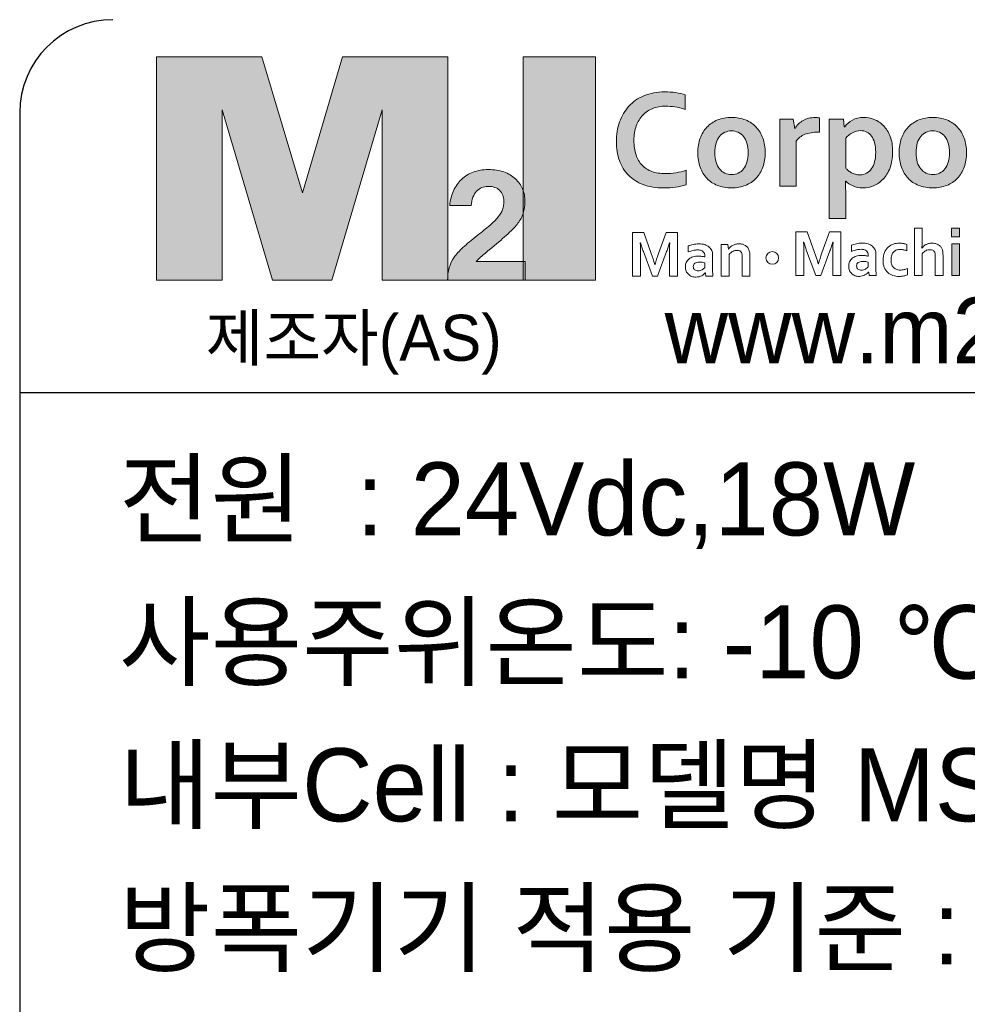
# Model space of a CAD drawing. Header units: millimetres. Extents: x 0 to 1189, y 0 to 841.
# Tile 24 of 50: x 786 to 801, y 448 to 464. Entities that reach past the tile are written whole.
import ezdxf

# ---------------------------------------------------------------- set-up
doc = ezdxf.new("R2010")
doc.units = ezdxf.units.MM
doc.header["$LTSCALE"] = 65.395
doc.layers.get('0').update_dxf_attribs({"linetype": 'CONTINUOUS'})
doc.layers.add('레이어 1', color=7, linetype='CONTINUOUS')
doc.styles.get("Standard").update_dxf_attribs({"font": 'gothic.ttf'})

msp = doc.modelspace()

# ---------------------------------------------------------------- hatches: boundary and pattern name
at = {"layer": '레이어 1'}
h = msp.add_hatch(color=256, dxfattribs=at)
h.dxf.hatch_style = 2
h.paths.add_polyline_path([(788.442, 462.969), (790.135, 462.969), (790.789, 460.781), (791.437, 462.969), (793.13, 462.969), (793.13, 459.372), (792.075, 459.372), (792.075, 462.115), (791.262, 459.372), (790.308, 459.372), (789.497, 462.115), (789.497, 459.372), (788.442, 459.372)])
h = msp.add_hatch(color=256, dxfattribs=at)
h.dxf.hatch_style = 2
h.paths.add_polyline_path([(794.342, 462.969), (795.508, 462.969), (795.508, 459.372), (794.342, 459.372)])
h = msp.add_hatch(color=256, dxfattribs=at)
h.dxf.hatch_style = 2
edge = h.paths.add_edge_path()
edge.add_spline(control_points=[(796.634, 462.174), (796.56, 462.174), (796.492, 462.161), (796.429, 462.136), (796.366, 462.112), (796.313, 462.077), (796.268, 462.03), (796.222, 461.983), (796.187, 461.925), (796.163, 461.857), (796.137, 461.789), (796.125, 461.71), (796.125, 461.622), (796.125, 461.534), (796.136, 461.457), (796.159, 461.39), (796.182, 461.324), (796.215, 461.268), (796.258, 461.223), (796.301, 461.179), (796.354, 461.146), (796.416, 461.122), (796.477, 461.101), (796.548, 461.089), (796.627, 461.089), (796.684, 461.089), (796.741, 461.094), (796.8, 461.103), (796.858, 461.111), (796.913, 461.125), (796.965, 461.142), (796.965, 461.142), (796.965, 460.906), (796.965, 460.906), (796.912, 460.891), (796.856, 460.879), (796.796, 460.871), (796.736, 460.862), (796.674, 460.859), (796.609, 460.859), (796.483, 460.859), (796.372, 460.876), (796.276, 460.913), (796.18, 460.949), (796.1, 460.999), (796.036, 461.065), (795.972, 461.13), (795.923, 461.209), (795.891, 461.3), (795.859, 461.392), (795.843, 461.494), (795.843, 461.605), (795.843, 461.718), (795.86, 461.823), (795.894, 461.92), (795.929, 462.018), (795.979, 462.102), (796.044, 462.174), (796.109, 462.244), (796.19, 462.302), (796.287, 462.341), (796.385, 462.383), (796.496, 462.403), (796.619, 462.404), (796.682, 462.404), (796.742, 462.4), (796.798, 462.392), (796.855, 462.383), (796.906, 462.371), (796.951, 462.354), (796.951, 462.354), (796.951, 462.123), (796.951, 462.123), (796.891, 462.142), (796.836, 462.155), (796.785, 462.162), (796.734, 462.17), (796.684, 462.174), (796.634, 462.174)], knot_values=[0, 0, 0, 0, 1, 1, 1, 2, 2, 2, 3, 3, 3, 4, 4, 4, 5, 5, 5, 6, 6, 6, 7, 7, 7, 8, 8, 8, 9, 9, 9, 10, 10, 10, 11, 11, 11, 12, 12, 12, 13, 13, 13, 14, 14, 14, 15, 15, 15, 16, 16, 16, 17, 17, 17, 18, 18, 18, 19, 19, 19, 20, 20, 20, 21, 21, 21, 22, 22, 22, 23, 23, 23, 24, 24, 24, 25, 25, 25, 26, 26, 26, 26], degree=3, periodic=0)
h = msp.add_hatch(color=256, dxfattribs=at)
h.dxf.hatch_style = 2
edge = h.paths.add_edge_path()
edge.add_spline(control_points=[(798.239, 461.426), (798.239, 461.341), (798.226, 461.264), (798.201, 461.194), (798.176, 461.123), (798.139, 461.064), (798.092, 461.014), (798.045, 460.965), (797.988, 460.927), (797.921, 460.899), (797.855, 460.873), (797.779, 460.859), (797.697, 460.859), (797.613, 460.859), (797.536, 460.873), (797.469, 460.899), (797.402, 460.927), (797.346, 460.965), (797.298, 461.014), (797.252, 461.064), (797.216, 461.123), (797.192, 461.194), (797.166, 461.264), (797.154, 461.341), (797.154, 461.426), (797.154, 461.51), (797.166, 461.587), (797.192, 461.657), (797.217, 461.727), (797.253, 461.787), (797.3, 461.836), (797.347, 461.886), (797.404, 461.924), (797.471, 461.952), (797.538, 461.979), (797.613, 461.992), (797.695, 461.992), (797.779, 461.992), (797.856, 461.979), (797.923, 461.952), (797.99, 461.924), (798.047, 461.886), (798.093, 461.836), (798.141, 461.787), (798.176, 461.727), (798.201, 461.657), (798.226, 461.587), (798.239, 461.51), (798.239, 461.426)], knot_values=[0, 0, 0, 0, 1, 1, 1, 2, 2, 2, 3, 3, 3, 4, 4, 4, 5, 5, 5, 6, 6, 6, 7, 7, 7, 8, 8, 8, 9, 9, 9, 10, 10, 10, 11, 11, 11, 12, 12, 12, 13, 13, 13, 14, 14, 14, 15, 15, 15, 16, 16, 16, 16], degree=3, periodic=0)
edge = h.paths.add_edge_path()
edge.add_spline(control_points=[(797.965, 461.426), (797.965, 461.482), (797.959, 461.532), (797.945, 461.577), (797.932, 461.621), (797.914, 461.657), (797.89, 461.687), (797.866, 461.716), (797.837, 461.739), (797.804, 461.754), (797.771, 461.769), (797.735, 461.776), (797.695, 461.776), (797.656, 461.776), (797.621, 461.769), (797.588, 461.754), (797.555, 461.739), (797.526, 461.716), (797.502, 461.687), (797.478, 461.657), (797.46, 461.621), (797.447, 461.577), (797.433, 461.532), (797.427, 461.482), (797.427, 461.426), (797.427, 461.368), (797.433, 461.318), (797.447, 461.274), (797.46, 461.23), (797.479, 461.194), (797.503, 461.164), (797.527, 461.135), (797.556, 461.112), (797.588, 461.097), (797.622, 461.082), (797.658, 461.075), (797.697, 461.075), (797.737, 461.075), (797.772, 461.082), (797.805, 461.097), (797.838, 461.112), (797.866, 461.135), (797.89, 461.164), (797.914, 461.194), (797.932, 461.23), (797.945, 461.274), (797.959, 461.318), (797.965, 461.368), (797.965, 461.426)], knot_values=[0, 0, 0, 0, 1, 1, 1, 2, 2, 2, 3, 3, 3, 4, 4, 4, 5, 5, 5, 6, 6, 6, 7, 7, 7, 8, 8, 8, 9, 9, 9, 10, 10, 10, 11, 11, 11, 12, 12, 12, 13, 13, 13, 14, 14, 14, 15, 15, 15, 16, 16, 16, 16], degree=3, periodic=0)
h = msp.add_hatch(color=256, dxfattribs=at)
h.dxf.hatch_style = 2
edge = h.paths.add_edge_path()
edge.add_spline(control_points=[(799.114, 461.756), (799.114, 461.756), (799.092, 461.756), (799.092, 461.756), (799.011, 461.756), (798.94, 461.744), (798.879, 461.721), (798.817, 461.696), (798.77, 461.659), (798.736, 461.61), (798.736, 461.61), (798.736, 460.886), (798.736, 460.886), (798.736, 460.886), (798.473, 460.886), (798.473, 460.886), (798.473, 460.886), (798.473, 461.966), (798.473, 461.966), (798.473, 461.966), (798.691, 461.966), (798.691, 461.966), (798.691, 461.966), (798.716, 461.816), (798.716, 461.816), (798.716, 461.816), (798.719, 461.816), (798.719, 461.816), (798.751, 461.87), (798.794, 461.913), (798.849, 461.946), (798.903, 461.976), (798.968, 461.992), (799.045, 461.992), (799.072, 461.992), (799.095, 461.99), (799.114, 461.987), (799.114, 461.987), (799.114, 461.756), (799.114, 461.756)], knot_values=[0, 0, 0, 0, 1, 1, 1, 2, 2, 2, 3, 3, 3, 4, 4, 4, 5, 5, 5, 6, 6, 6, 7, 7, 7, 8, 8, 8, 9, 9, 9, 10, 10, 10, 11, 11, 11, 12, 12, 12, 13, 13, 13, 13], degree=3, periodic=0)
h = msp.add_hatch(color=256, dxfattribs=at)
h.dxf.hatch_style = 2
edge = h.paths.add_edge_path()
edge.add_spline(control_points=[(799.81, 460.859), (799.752, 460.859), (799.7, 460.868), (799.653, 460.891), (799.605, 460.912), (799.566, 460.937), (799.535, 460.969), (799.535, 460.969), (799.531, 460.969), (799.531, 460.969), (799.531, 460.954), (799.532, 460.933), (799.532, 460.906), (799.534, 460.879), (799.534, 460.849), (799.534, 460.817), (799.534, 460.817), (799.534, 460.369), (799.534, 460.369), (799.534, 460.369), (799.27, 460.369), (799.27, 460.369), (799.27, 460.369), (799.27, 461.966), (799.27, 461.966), (799.27, 461.966), (799.501, 461.966), (799.501, 461.966), (799.501, 461.966), (799.512, 461.844), (799.512, 461.844), (799.512, 461.844), (799.518, 461.844), (799.518, 461.844), (799.55, 461.887), (799.592, 461.922), (799.643, 461.95), (799.694, 461.979), (799.754, 461.992), (799.822, 461.992), (799.88, 461.992), (799.937, 461.981), (799.994, 461.96), (800.051, 461.937), (800.102, 461.904), (800.146, 461.859), (800.189, 461.813), (800.224, 461.756), (800.25, 461.687), (800.278, 461.618), (800.29, 461.535), (800.29, 461.441), (800.29, 461.341), (800.276, 461.254), (800.248, 461.181), (800.22, 461.108), (800.183, 461.047), (800.136, 460.999), (800.09, 460.952), (800.04, 460.917), (799.983, 460.892), (799.927, 460.87), (799.87, 460.859), (799.81, 460.859)], knot_values=[0, 0, 0, 0, 1, 1, 1, 2, 2, 2, 3, 3, 3, 4, 4, 4, 5, 5, 5, 6, 6, 6, 7, 7, 7, 8, 8, 8, 9, 9, 9, 10, 10, 10, 11, 11, 11, 12, 12, 12, 13, 13, 13, 14, 14, 14, 15, 15, 15, 16, 16, 16, 17, 17, 17, 18, 18, 18, 19, 19, 19, 20, 20, 20, 21, 21, 21, 21], degree=3, periodic=0)
edge = h.paths.add_edge_path()
edge.add_spline(control_points=[(799.775, 461.781), (799.73, 461.78), (799.686, 461.768), (799.644, 461.746), (799.603, 461.724), (799.566, 461.695), (799.534, 461.658), (799.534, 461.658), (799.534, 461.177), (799.534, 461.177), (799.545, 461.165), (799.559, 461.152), (799.574, 461.139), (799.59, 461.126), (799.608, 461.115), (799.626, 461.104), (799.645, 461.095), (799.667, 461.086), (799.69, 461.079), (799.714, 461.072), (799.738, 461.07), (799.763, 461.07), (799.804, 461.07), (799.841, 461.077), (799.872, 461.096), (799.904, 461.112), (799.931, 461.137), (799.952, 461.169), (799.973, 461.202), (799.99, 461.239), (800, 461.283), (800.011, 461.327), (800.018, 461.377), (800.018, 461.432), (800.018, 461.489), (800.011, 461.54), (800, 461.583), (799.988, 461.627), (799.972, 461.663), (799.951, 461.693), (799.93, 461.722), (799.904, 461.743), (799.875, 461.758), (799.845, 461.773), (799.812, 461.781), (799.775, 461.781)], knot_values=[0, 0, 0, 0, 1, 1, 1, 2, 2, 2, 3, 3, 3, 4, 4, 4, 5, 5, 5, 6, 6, 6, 7, 7, 7, 8, 8, 8, 9, 9, 9, 10, 10, 10, 11, 11, 11, 12, 12, 12, 13, 13, 13, 14, 14, 14, 15, 15, 15, 15], degree=3, periodic=0)
h = msp.add_hatch(color=256, dxfattribs=at)
h.dxf.hatch_style = 2
edge = h.paths.add_edge_path()
edge.add_spline(control_points=[(801.48, 461.426), (801.48, 461.341), (801.467, 461.264), (801.441, 461.194), (801.417, 461.123), (801.38, 461.064), (801.333, 461.014), (801.286, 460.965), (801.229, 460.927), (801.162, 460.899), (801.095, 460.873), (801.02, 460.859), (800.938, 460.859), (800.853, 460.859), (800.777, 460.873), (800.71, 460.899), (800.643, 460.927), (800.586, 460.965), (800.539, 461.014), (800.492, 461.064), (800.456, 461.123), (800.432, 461.194), (800.407, 461.264), (800.394, 461.341), (800.394, 461.426), (800.394, 461.51), (800.407, 461.587), (800.432, 461.657), (800.457, 461.727), (800.494, 461.787), (800.54, 461.836), (800.588, 461.886), (800.645, 461.924), (800.712, 461.952), (800.778, 461.979), (800.853, 461.992), (800.936, 461.992), (801.02, 461.992), (801.096, 461.979), (801.163, 461.952), (801.231, 461.924), (801.288, 461.886), (801.334, 461.836), (801.381, 461.787), (801.417, 461.727), (801.442, 461.657), (801.467, 461.587), (801.48, 461.51), (801.48, 461.426)], knot_values=[0, 0, 0, 0, 1, 1, 1, 2, 2, 2, 3, 3, 3, 4, 4, 4, 5, 5, 5, 6, 6, 6, 7, 7, 7, 8, 8, 8, 9, 9, 9, 10, 10, 10, 11, 11, 11, 12, 12, 12, 13, 13, 13, 14, 14, 14, 15, 15, 15, 16, 16, 16, 16], degree=3, periodic=0)
edge = h.paths.add_edge_path()
edge.add_spline(control_points=[(801.206, 461.426), (801.206, 461.482), (801.2, 461.532), (801.186, 461.577), (801.173, 461.621), (801.154, 461.657), (801.131, 461.687), (801.107, 461.716), (801.078, 461.739), (801.045, 461.754), (801.011, 461.769), (800.974, 461.776), (800.936, 461.776), (800.897, 461.776), (800.861, 461.769), (800.828, 461.754), (800.795, 461.739), (800.766, 461.716), (800.743, 461.687), (800.719, 461.657), (800.7, 461.621), (800.687, 461.577), (800.674, 461.532), (800.667, 461.482), (800.667, 461.426), (800.667, 461.368), (800.674, 461.318), (800.687, 461.274), (800.7, 461.23), (800.719, 461.194), (800.744, 461.164), (800.768, 461.135), (800.796, 461.112), (800.829, 461.097), (800.862, 461.082), (800.898, 461.075), (800.938, 461.075), (800.978, 461.075), (801.014, 461.082), (801.046, 461.097), (801.079, 461.112), (801.107, 461.135), (801.131, 461.164), (801.154, 461.194), (801.173, 461.23), (801.186, 461.274), (801.2, 461.318), (801.206, 461.368), (801.206, 461.426)], knot_values=[0, 0, 0, 0, 1, 1, 1, 2, 2, 2, 3, 3, 3, 4, 4, 4, 5, 5, 5, 6, 6, 6, 7, 7, 7, 8, 8, 8, 9, 9, 9, 10, 10, 10, 11, 11, 11, 12, 12, 12, 13, 13, 13, 14, 14, 14, 15, 15, 15, 16, 16, 16, 16], degree=3, periodic=0)
h = msp.add_hatch(color=256, dxfattribs=at)
h.dxf.hatch_style = 2
edge = h.paths.add_edge_path()
edge.add_spline(control_points=[(794.377, 459.372), (794.377, 459.372), (793.126, 459.372), (793.126, 459.372), (793.126, 459.517), (793.161, 459.64), (793.232, 459.743), (793.265, 459.79), (793.312, 459.842), (793.374, 459.9), (793.435, 459.957), (793.511, 460.022), (793.602, 460.091), (793.681, 460.153), (793.749, 460.208), (793.804, 460.255), (793.859, 460.303), (793.904, 460.346), (793.937, 460.389), (793.971, 460.43), (793.995, 460.471), (794.01, 460.511), (794.024, 460.551), (794.031, 460.595), (794.031, 460.644), (794.031, 460.719), (794.009, 460.778), (793.964, 460.82), (793.92, 460.862), (793.857, 460.883), (793.775, 460.883), (793.74, 460.883), (793.707, 460.878), (793.677, 460.865), (793.646, 460.852), (793.617, 460.831), (793.594, 460.805), (793.57, 460.779), (793.55, 460.747), (793.534, 460.708), (793.519, 460.669), (793.509, 460.624), (793.505, 460.574), (793.505, 460.574), (793.161, 460.574), (793.161, 460.574), (793.169, 460.661), (793.189, 460.741), (793.221, 460.813), (793.254, 460.884), (793.297, 460.946), (793.35, 460.996), (793.404, 461.047), (793.467, 461.086), (793.539, 461.113), (793.612, 461.14), (793.692, 461.155), (793.78, 461.155), (793.874, 461.155), (793.959, 461.141), (794.032, 461.115), (794.106, 461.089), (794.168, 461.053), (794.218, 461.006), (794.269, 460.96), (794.306, 460.906), (794.333, 460.842), (794.358, 460.781), (794.372, 460.712), (794.372, 460.639), (794.372, 460.572), (794.362, 460.51), (794.344, 460.453), (794.325, 460.395), (794.296, 460.341), (794.259, 460.291), (794.223, 460.243), (794.17, 460.186), (794.099, 460.121), (794.028, 460.055), (793.941, 459.98), (793.839, 459.897), (793.778, 459.848), (793.726, 459.804), (793.682, 459.765), (793.638, 459.728), (793.605, 459.697), (793.584, 459.673), (793.584, 459.673), (794.377, 459.673), (794.377, 459.673), (794.377, 459.673), (794.377, 459.372), (794.377, 459.372)], knot_values=[0, 0, 0, 0, 1, 1, 1, 2, 2, 2, 3, 3, 3, 4, 4, 4, 5, 5, 5, 6, 6, 6, 7, 7, 7, 8, 8, 8, 9, 9, 9, 10, 10, 10, 11, 11, 11, 12, 12, 12, 13, 13, 13, 14, 14, 14, 15, 15, 15, 16, 16, 16, 17, 17, 17, 18, 18, 18, 19, 19, 19, 20, 20, 20, 21, 21, 21, 22, 22, 22, 23, 23, 23, 24, 24, 24, 25, 25, 25, 26, 26, 26, 27, 27, 27, 28, 28, 28, 29, 29, 29, 30, 30, 30, 31, 31, 31, 31], degree=3, periodic=0)
h = msp.add_hatch(color=256, dxfattribs=at)
h.dxf.hatch_style = 2
h.paths.add_polyline_path([(801.237, 460.21), (801.369, 460.21), (801.369, 460.074), (801.237, 460.074)])
h.paths.add_polyline_path([(801.241, 459.957), (801.365, 459.957), (801.365, 459.448), (801.241, 459.448)])

# ---------------------------------------------------------------- linework, layer by layer
for p, q in [((786.238, 462.065), (786.238, 432.065)), ((786.238, 457.565), (834.238, 457.565))]:
    msp.add_line(p, q)
msp.add_arc((787.738, 462.065), 1.5, 90, 180)
at = {"layer": '레이어 1', "lineweight": 0}
for points in [[(788.442, 462.969), (790.135, 462.969), (790.789, 460.781), (791.437, 462.969), (793.13, 462.969), (793.13, 459.372), (792.075, 459.372), (792.075, 462.115), (791.262, 459.372), (790.308, 459.372), (789.497, 462.115), (789.497, 459.372), (788.442, 459.372), (788.442, 462.969)], [(794.342, 462.969), (795.508, 462.969), (795.508, 459.372), (794.342, 459.372), (794.342, 462.969)], [(801.237, 460.21), (801.369, 460.21), (801.369, 460.074), (801.237, 460.074), (801.237, 460.21)], [(801.241, 459.957), (801.365, 459.957), (801.365, 459.448), (801.241, 459.448), (801.241, 459.957)]]:
    msp.add_lwpolyline(points, dxfattribs=at)
for points, knots in [([(796.634, 462.174), (796.56, 462.174), (796.492, 462.161), (796.429, 462.136), (796.366, 462.112), (796.313, 462.077), (796.268, 462.03), (796.222, 461.983), (796.187, 461.925), (796.163, 461.857), (796.137, 461.789), (796.125, 461.71), (796.125, 461.622), (796.125, 461.534), (796.136, 461.457), (796.159, 461.39), (796.182, 461.324), (796.215, 461.268), (796.258, 461.223), (796.301, 461.179), (796.354, 461.146), (796.416, 461.122), (796.477, 461.101), (796.548, 461.089), (796.627, 461.089), (796.684, 461.089), (796.741, 461.094), (796.8, 461.103), (796.858, 461.111), (796.913, 461.125), (796.965, 461.142), (796.965, 461.142), (796.965, 460.906), (796.965, 460.906), (796.912, 460.891), (796.856, 460.879), (796.796, 460.871), (796.736, 460.862), (796.674, 460.859), (796.609, 460.859), (796.483, 460.859), (796.372, 460.876), (796.276, 460.913), (796.18, 460.949), (796.1, 460.999), (796.036, 461.065), (795.972, 461.13), (795.923, 461.209), (795.891, 461.3), (795.859, 461.392), (795.843, 461.494), (795.843, 461.605), (795.843, 461.718), (795.86, 461.823), (795.894, 461.92), (795.929, 462.018), (795.979, 462.102), (796.044, 462.174), (796.109, 462.244), (796.19, 462.302), (796.287, 462.341), (796.385, 462.383), (796.496, 462.403), (796.619, 462.404), (796.682, 462.404), (796.742, 462.4), (796.798, 462.392), (796.855, 462.383), (796.906, 462.371), (796.951, 462.354), (796.951, 462.354), (796.951, 462.123), (796.951, 462.123), (796.891, 462.142), (796.836, 462.155), (796.785, 462.162), (796.734, 462.17), (796.684, 462.174), (796.634, 462.174)], [0, 0, 0, 0, 1, 1, 1, 2, 2, 2, 3, 3, 3, 4, 4, 4, 5, 5, 5, 6, 6, 6, 7, 7, 7, 8, 8, 8, 9, 9, 9, 10, 10, 10, 11, 11, 11, 12, 12, 12, 13, 13, 13, 14, 14, 14, 15, 15, 15, 16, 16, 16, 17, 17, 17, 18, 18, 18, 19, 19, 19, 20, 20, 20, 21, 21, 21, 22, 22, 22, 23, 23, 23, 24, 24, 24, 25, 25, 25, 26, 26, 26, 26]), ([(798.239, 461.426), (798.239, 461.341), (798.226, 461.264), (798.201, 461.194), (798.176, 461.123), (798.139, 461.064), (798.092, 461.014), (798.045, 460.965), (797.988, 460.927), (797.921, 460.899), (797.855, 460.873), (797.779, 460.859), (797.697, 460.859), (797.613, 460.859), (797.536, 460.873), (797.469, 460.899), (797.402, 460.927), (797.346, 460.965), (797.298, 461.014), (797.252, 461.064), (797.216, 461.123), (797.192, 461.194), (797.166, 461.264), (797.154, 461.341), (797.154, 461.426), (797.154, 461.51), (797.166, 461.587), (797.192, 461.657), (797.217, 461.727), (797.253, 461.787), (797.3, 461.836), (797.347, 461.886), (797.404, 461.924), (797.471, 461.952), (797.538, 461.979), (797.613, 461.992), (797.695, 461.992), (797.779, 461.992), (797.856, 461.979), (797.923, 461.952), (797.99, 461.924), (798.047, 461.886), (798.093, 461.836), (798.141, 461.787), (798.176, 461.727), (798.201, 461.657), (798.226, 461.587), (798.239, 461.51), (798.239, 461.426)], [0, 0, 0, 0, 1, 1, 1, 2, 2, 2, 3, 3, 3, 4, 4, 4, 5, 5, 5, 6, 6, 6, 7, 7, 7, 8, 8, 8, 9, 9, 9, 10, 10, 10, 11, 11, 11, 12, 12, 12, 13, 13, 13, 14, 14, 14, 15, 15, 15, 16, 16, 16, 16]), ([(799.114, 461.756), (799.114, 461.756), (799.092, 461.756), (799.092, 461.756), (799.011, 461.756), (798.94, 461.744), (798.879, 461.721), (798.817, 461.696), (798.77, 461.659), (798.736, 461.61), (798.736, 461.61), (798.736, 460.886), (798.736, 460.886), (798.736, 460.886), (798.473, 460.886), (798.473, 460.886), (798.473, 460.886), (798.473, 461.966), (798.473, 461.966), (798.473, 461.966), (798.691, 461.966), (798.691, 461.966), (798.691, 461.966), (798.716, 461.816), (798.716, 461.816), (798.716, 461.816), (798.719, 461.816), (798.719, 461.816), (798.751, 461.87), (798.794, 461.913), (798.849, 461.946), (798.903, 461.976), (798.968, 461.992), (799.045, 461.992), (799.072, 461.992), (799.095, 461.99), (799.114, 461.987), (799.114, 461.987), (799.114, 461.756), (799.114, 461.756)], [0, 0, 0, 0, 1, 1, 1, 2, 2, 2, 3, 3, 3, 4, 4, 4, 5, 5, 5, 6, 6, 6, 7, 7, 7, 8, 8, 8, 9, 9, 9, 10, 10, 10, 11, 11, 11, 12, 12, 12, 13, 13, 13, 13]), ([(799.643, 461.95), (799.694, 461.979), (799.754, 461.992), (799.822, 461.992), (799.88, 461.992), (799.937, 461.981), (799.994, 461.96)], [12, 12, 12, 12, 13, 13, 13, 14, 14, 14, 14]), ([(801.48, 461.426), (801.48, 461.341), (801.467, 461.264), (801.441, 461.194), (801.417, 461.123), (801.38, 461.064), (801.333, 461.014), (801.286, 460.965), (801.229, 460.927), (801.162, 460.899), (801.095, 460.873), (801.02, 460.859), (800.938, 460.859), (800.853, 460.859), (800.777, 460.873), (800.71, 460.899), (800.643, 460.927), (800.586, 460.965), (800.539, 461.014), (800.492, 461.064), (800.456, 461.123), (800.432, 461.194), (800.407, 461.264), (800.394, 461.341), (800.394, 461.426), (800.394, 461.51), (800.407, 461.587), (800.432, 461.657), (800.457, 461.727), (800.494, 461.787), (800.54, 461.836), (800.588, 461.886), (800.645, 461.924), (800.712, 461.952), (800.778, 461.979), (800.853, 461.992), (800.936, 461.992), (801.02, 461.992), (801.096, 461.979), (801.163, 461.952), (801.231, 461.924), (801.288, 461.886), (801.334, 461.836), (801.381, 461.787), (801.417, 461.727), (801.442, 461.657), (801.467, 461.587), (801.48, 461.51), (801.48, 461.426)], [0, 0, 0, 0, 1, 1, 1, 2, 2, 2, 3, 3, 3, 4, 4, 4, 5, 5, 5, 6, 6, 6, 7, 7, 7, 8, 8, 8, 9, 9, 9, 10, 10, 10, 11, 11, 11, 12, 12, 12, 13, 13, 13, 14, 14, 14, 15, 15, 15, 16, 16, 16, 16]), ([(799.775, 461.781), (799.73, 461.78), (799.686, 461.768), (799.644, 461.746), (799.603, 461.724), (799.566, 461.695), (799.534, 461.658), (799.534, 461.658), (799.534, 461.177), (799.534, 461.177), (799.545, 461.165), (799.559, 461.152), (799.574, 461.139), (799.59, 461.126), (799.608, 461.115), (799.626, 461.104), (799.645, 461.095), (799.667, 461.086), (799.69, 461.079), (799.714, 461.072), (799.738, 461.07), (799.763, 461.07), (799.804, 461.07), (799.841, 461.077), (799.872, 461.096), (799.904, 461.112), (799.931, 461.137), (799.952, 461.169), (799.973, 461.202), (799.99, 461.239), (800, 461.283), (800.011, 461.327), (800.018, 461.377), (800.018, 461.432), (800.018, 461.489), (800.011, 461.54), (800, 461.583), (799.988, 461.627), (799.972, 461.663), (799.951, 461.693), (799.93, 461.722), (799.904, 461.743), (799.875, 461.758), (799.845, 461.773), (799.812, 461.781), (799.775, 461.781)], [0, 0, 0, 0, 1, 1, 1, 2, 2, 2, 3, 3, 3, 4, 4, 4, 5, 5, 5, 6, 6, 6, 7, 7, 7, 8, 8, 8, 9, 9, 9, 10, 10, 10, 11, 11, 11, 12, 12, 12, 13, 13, 13, 14, 14, 14, 15, 15, 15, 15]), ([(797.965, 461.426), (797.965, 461.482), (797.959, 461.532), (797.945, 461.577), (797.932, 461.621), (797.914, 461.657), (797.89, 461.687), (797.866, 461.716), (797.837, 461.739), (797.804, 461.754), (797.771, 461.769), (797.735, 461.776), (797.695, 461.776), (797.656, 461.776), (797.621, 461.769), (797.588, 461.754), (797.555, 461.739), (797.526, 461.716), (797.502, 461.687), (797.478, 461.657), (797.46, 461.621), (797.447, 461.577), (797.433, 461.532), (797.427, 461.482), (797.427, 461.426), (797.427, 461.368), (797.433, 461.318), (797.447, 461.274), (797.46, 461.23), (797.479, 461.194), (797.503, 461.164), (797.527, 461.135), (797.556, 461.112), (797.588, 461.097), (797.622, 461.082), (797.658, 461.075), (797.697, 461.075), (797.737, 461.075), (797.772, 461.082), (797.805, 461.097), (797.838, 461.112), (797.866, 461.135), (797.89, 461.164), (797.914, 461.194), (797.932, 461.23), (797.945, 461.274), (797.959, 461.318), (797.965, 461.368), (797.965, 461.426)], [0, 0, 0, 0, 1, 1, 1, 2, 2, 2, 3, 3, 3, 4, 4, 4, 5, 5, 5, 6, 6, 6, 7, 7, 7, 8, 8, 8, 9, 9, 9, 10, 10, 10, 11, 11, 11, 12, 12, 12, 13, 13, 13, 14, 14, 14, 15, 15, 15, 16, 16, 16, 16]), ([(800.25, 461.687), (800.278, 461.618), (800.29, 461.535), (800.29, 461.441), (800.29, 461.341), (800.276, 461.254), (800.248, 461.181)], [16, 16, 16, 16, 17, 17, 17, 18, 18, 18, 18]), ([(801.206, 461.426), (801.206, 461.482), (801.2, 461.532), (801.186, 461.577), (801.173, 461.621), (801.154, 461.657), (801.131, 461.687), (801.107, 461.716), (801.078, 461.739), (801.045, 461.754), (801.011, 461.769), (800.974, 461.776), (800.936, 461.776), (800.897, 461.776), (800.861, 461.769), (800.828, 461.754), (800.795, 461.739), (800.766, 461.716), (800.743, 461.687), (800.719, 461.657), (800.7, 461.621), (800.687, 461.577), (800.674, 461.532), (800.667, 461.482), (800.667, 461.426), (800.667, 461.368), (800.674, 461.318), (800.687, 461.274), (800.7, 461.23), (800.719, 461.194), (800.744, 461.164), (800.768, 461.135), (800.796, 461.112), (800.829, 461.097), (800.862, 461.082), (800.898, 461.075), (800.938, 461.075), (800.978, 461.075), (801.014, 461.082), (801.046, 461.097), (801.079, 461.112), (801.107, 461.135), (801.131, 461.164), (801.154, 461.194), (801.173, 461.23), (801.186, 461.274), (801.2, 461.318), (801.206, 461.368), (801.206, 461.426)], [0, 0, 0, 0, 1, 1, 1, 2, 2, 2, 3, 3, 3, 4, 4, 4, 5, 5, 5, 6, 6, 6, 7, 7, 7, 8, 8, 8, 9, 9, 9, 10, 10, 10, 11, 11, 11, 12, 12, 12, 13, 13, 13, 14, 14, 14, 15, 15, 15, 16, 16, 16, 16]), ([(794.377, 459.372), (794.377, 459.372), (793.126, 459.372), (793.126, 459.372), (793.126, 459.517), (793.161, 459.64), (793.232, 459.743), (793.265, 459.79), (793.312, 459.842), (793.374, 459.9), (793.435, 459.957), (793.511, 460.022), (793.602, 460.091), (793.681, 460.153), (793.749, 460.208), (793.804, 460.255), (793.859, 460.303), (793.904, 460.346), (793.937, 460.389), (793.971, 460.43), (793.995, 460.471), (794.01, 460.511), (794.024, 460.551), (794.031, 460.595), (794.031, 460.644), (794.031, 460.719), (794.009, 460.778), (793.964, 460.82), (793.92, 460.862), (793.857, 460.883), (793.775, 460.883), (793.74, 460.883), (793.707, 460.878), (793.677, 460.865), (793.646, 460.852), (793.617, 460.831), (793.594, 460.805), (793.57, 460.779), (793.55, 460.747), (793.534, 460.708), (793.519, 460.669), (793.509, 460.624), (793.505, 460.574), (793.505, 460.574), (793.161, 460.574), (793.161, 460.574), (793.169, 460.661), (793.189, 460.741), (793.221, 460.813), (793.254, 460.884), (793.297, 460.946), (793.35, 460.996), (793.404, 461.047), (793.467, 461.086), (793.539, 461.113), (793.612, 461.14), (793.692, 461.155), (793.78, 461.155), (793.874, 461.155), (793.959, 461.141), (794.032, 461.115), (794.106, 461.089), (794.168, 461.053), (794.218, 461.006), (794.269, 460.96), (794.306, 460.906), (794.333, 460.842), (794.358, 460.781), (794.372, 460.712), (794.372, 460.639), (794.372, 460.572), (794.362, 460.51), (794.344, 460.453), (794.325, 460.395), (794.296, 460.341), (794.259, 460.291), (794.223, 460.243), (794.17, 460.186), (794.099, 460.121), (794.028, 460.055), (793.941, 459.98), (793.839, 459.897), (793.778, 459.848), (793.726, 459.804), (793.682, 459.765), (793.638, 459.728), (793.605, 459.697), (793.584, 459.673), (793.584, 459.673), (794.377, 459.673), (794.377, 459.673), (794.377, 459.673), (794.377, 459.372), (794.377, 459.372)], [0, 0, 0, 0, 1, 1, 1, 2, 2, 2, 3, 3, 3, 4, 4, 4, 5, 5, 5, 6, 6, 6, 7, 7, 7, 8, 8, 8, 9, 9, 9, 10, 10, 10, 11, 11, 11, 12, 12, 12, 13, 13, 13, 14, 14, 14, 15, 15, 15, 16, 16, 16, 17, 17, 17, 18, 18, 18, 19, 19, 19, 20, 20, 20, 21, 21, 21, 22, 22, 22, 23, 23, 23, 24, 24, 24, 25, 25, 25, 26, 26, 26, 27, 27, 27, 28, 28, 28, 29, 29, 29, 30, 30, 30, 31, 31, 31, 31]), ([(800.765, 460.002), (800.765, 459.975), (800.765, 459.954), (800.763, 459.938), (800.763, 459.92), (800.762, 459.905), (800.76, 459.891), (800.76, 459.891), (800.762, 459.891), (800.762, 459.891), (800.769, 459.901), (800.778, 459.911), (800.789, 459.921), (800.799, 459.931), (800.811, 459.939), (800.824, 459.946), (800.837, 459.953), (800.851, 459.958), (800.868, 459.963), (800.884, 459.968), (800.902, 459.971), (800.921, 459.971), (800.938, 459.971), (800.954, 459.969), (800.97, 459.966), (800.986, 459.962), (801.001, 459.957), (801.015, 459.95), (801.029, 459.943), (801.042, 459.934), (801.053, 459.922), (801.065, 459.911), (801.074, 459.898), (801.082, 459.883), (801.089, 459.869), (801.093, 459.854), (801.096, 459.837), (801.1, 459.821), (801.101, 459.8), (801.101, 459.776), (801.101, 459.776), (801.101, 459.448), (801.101, 459.448), (801.101, 459.448), (800.976, 459.448), (800.976, 459.448), (800.976, 459.448), (800.976, 459.759), (800.976, 459.759), (800.976, 459.776), (800.976, 459.787), (800.974, 459.798), (800.973, 459.808), (800.971, 459.816), (800.967, 459.824), (800.96, 459.838), (800.949, 459.85), (800.936, 459.856), (800.922, 459.863), (800.906, 459.865), (800.889, 459.865), (800.865, 459.865), (800.842, 459.86), (800.822, 459.848), (800.801, 459.837), (800.782, 459.821), (800.765, 459.799), (800.765, 459.799), (800.765, 459.448), (800.765, 459.448), (800.765, 459.448), (800.641, 459.448), (800.641, 459.448), (800.641, 459.448), (800.641, 460.21), (800.641, 460.21), (800.641, 460.21), (800.765, 460.21), (800.765, 460.21), (800.765, 460.21), (800.765, 460.002), (800.765, 460.002)], [0, 0, 0, 0, 1, 1, 1, 2, 2, 2, 3, 3, 3, 4, 4, 4, 5, 5, 5, 6, 6, 6, 7, 7, 7, 8, 8, 8, 9, 9, 9, 10, 10, 10, 11, 11, 11, 12, 12, 12, 13, 13, 13, 14, 14, 14, 15, 15, 15, 16, 16, 16, 17, 17, 17, 18, 18, 18, 19, 19, 19, 20, 20, 20, 21, 21, 21, 22, 22, 22, 23, 23, 23, 24, 24, 24, 25, 25, 25, 26, 26, 26, 27, 27, 27, 27]), ([(796.466, 459.626), (796.481, 459.682), (796.5, 459.741), (796.523, 459.804), (796.523, 459.804), (796.644, 460.141), (796.644, 460.141), (796.644, 460.141), (796.825, 460.141), (796.825, 460.141), (796.825, 460.141), (796.825, 459.437), (796.825, 459.437), (796.825, 459.437), (796.697, 459.437), (796.697, 459.437), (796.697, 459.437), (796.697, 459.794), (796.697, 459.794), (796.697, 459.846), (796.699, 459.906), (796.703, 459.975), (796.703, 459.975), (796.698, 459.975), (796.698, 459.975), (796.692, 459.955), (796.685, 459.933), (796.677, 459.908), (796.669, 459.883), (796.661, 459.859), (796.652, 459.835), (796.652, 459.835), (796.507, 459.437), (796.507, 459.437), (796.507, 459.437), (796.423, 459.437), (796.423, 459.437), (796.423, 459.437), (796.278, 459.835), (796.278, 459.835), (796.269, 459.859), (796.26, 459.883), (796.252, 459.908), (796.245, 459.933), (796.237, 459.955), (796.231, 459.975), (796.231, 459.975), (796.227, 459.975), (796.227, 459.975), (796.231, 459.911), (796.233, 459.85), (796.233, 459.794), (796.233, 459.794), (796.233, 459.437), (796.233, 459.437), (796.233, 459.437), (796.104, 459.437), (796.104, 459.437), (796.104, 459.437), (796.104, 460.141), (796.104, 460.141), (796.104, 460.141), (796.284, 460.141), (796.284, 460.141), (796.284, 460.141), (796.405, 459.806), (796.405, 459.806), (796.426, 459.75), (796.444, 459.691), (796.462, 459.626), (796.462, 459.626), (796.466, 459.626), (796.466, 459.626)], [0, 0, 0, 0, 1, 1, 1, 2, 2, 2, 3, 3, 3, 4, 4, 4, 5, 5, 5, 6, 6, 6, 7, 7, 7, 8, 8, 8, 9, 9, 9, 10, 10, 10, 11, 11, 11, 12, 12, 12, 13, 13, 13, 14, 14, 14, 15, 15, 15, 16, 16, 16, 17, 17, 17, 18, 18, 18, 19, 19, 19, 20, 20, 20, 21, 21, 21, 22, 22, 22, 23, 23, 23, 24, 24, 24, 24]), ([(799.095, 459.638), (799.11, 459.693), (799.13, 459.752), (799.153, 459.815), (799.153, 459.815), (799.274, 460.152), (799.274, 460.152), (799.274, 460.152), (799.454, 460.152), (799.454, 460.152), (799.454, 460.152), (799.454, 459.448), (799.454, 459.448), (799.454, 459.448), (799.326, 459.448), (799.326, 459.448), (799.326, 459.448), (799.326, 459.805), (799.326, 459.805), (799.326, 459.857), (799.328, 459.918), (799.332, 459.987), (799.332, 459.987), (799.328, 459.987), (799.328, 459.987), (799.321, 459.967), (799.314, 459.945), (799.306, 459.92), (799.299, 459.895), (799.29, 459.871), (799.281, 459.846), (799.281, 459.846), (799.136, 459.448), (799.136, 459.448), (799.136, 459.448), (799.053, 459.448), (799.053, 459.448), (799.053, 459.448), (798.906, 459.846), (798.906, 459.846), (798.898, 459.871), (798.889, 459.895), (798.882, 459.92), (798.874, 459.945), (798.866, 459.967), (798.861, 459.987), (798.861, 459.987), (798.856, 459.987), (798.856, 459.987), (798.86, 459.922), (798.862, 459.861), (798.862, 459.806), (798.862, 459.806), (798.862, 459.448), (798.862, 459.448), (798.862, 459.448), (798.734, 459.448), (798.734, 459.448), (798.734, 459.448), (798.734, 460.152), (798.734, 460.152), (798.734, 460.152), (798.913, 460.152), (798.913, 460.152), (798.913, 460.152), (799.034, 459.818), (799.034, 459.818), (799.055, 459.761), (799.074, 459.701), (799.092, 459.638), (799.092, 459.638), (799.095, 459.638), (799.095, 459.638)], [0, 0, 0, 0, 1, 1, 1, 2, 2, 2, 3, 3, 3, 4, 4, 4, 5, 5, 5, 6, 6, 6, 7, 7, 7, 8, 8, 8, 9, 9, 9, 10, 10, 10, 11, 11, 11, 12, 12, 12, 13, 13, 13, 14, 14, 14, 15, 15, 15, 16, 16, 16, 17, 17, 17, 18, 18, 18, 19, 19, 19, 20, 20, 20, 21, 21, 21, 22, 22, 22, 23, 23, 23, 24, 24, 24, 24]), ([(797.277, 459.491), (797.277, 459.491), (797.275, 459.491), (797.275, 459.491), (797.268, 459.484), (797.26, 459.477), (797.25, 459.469), (797.24, 459.461), (797.229, 459.454), (797.216, 459.446), (797.203, 459.441), (797.19, 459.434), (797.175, 459.43), (797.159, 459.427), (797.142, 459.424), (797.124, 459.424), (797.1, 459.424), (797.078, 459.429), (797.056, 459.435), (797.035, 459.443), (797.017, 459.454), (797.002, 459.469), (796.988, 459.483), (796.976, 459.499), (796.966, 459.52), (796.958, 459.54), (796.954, 459.563), (796.954, 459.588), (796.954, 459.615), (796.959, 459.639), (796.969, 459.661), (796.979, 459.683), (796.993, 459.701), (797.011, 459.715), (797.028, 459.731), (797.05, 459.743), (797.075, 459.751), (797.1, 459.759), (797.128, 459.762), (797.157, 459.762), (797.18, 459.762), (797.2, 459.761), (797.218, 459.758), (797.237, 459.756), (797.253, 459.752), (797.268, 459.748), (797.268, 459.748), (797.268, 459.769), (797.268, 459.769), (797.268, 459.781), (797.265, 459.792), (797.261, 459.803), (797.257, 459.814), (797.25, 459.824), (797.242, 459.833), (797.233, 459.841), (797.221, 459.848), (797.207, 459.854), (797.193, 459.858), (797.175, 459.861), (797.154, 459.861), (797.129, 459.861), (797.104, 459.858), (797.079, 459.852), (797.053, 459.847), (797.026, 459.838), (796.996, 459.828), (796.996, 459.828), (796.996, 459.924), (796.996, 459.924), (797.022, 459.936), (797.049, 459.944), (797.078, 459.95), (797.107, 459.955), (797.136, 459.958), (797.169, 459.96), (797.206, 459.96), (797.238, 459.955), (797.265, 459.946), (797.294, 459.937), (797.317, 459.924), (797.336, 459.908), (797.355, 459.893), (797.369, 459.874), (797.378, 459.852), (797.387, 459.83), (797.392, 459.806), (797.392, 459.781), (797.392, 459.781), (797.392, 459.589), (797.392, 459.589), (797.392, 459.556), (797.392, 459.526), (797.393, 459.503), (797.393, 459.479), (797.394, 459.457), (797.395, 459.437), (797.395, 459.437), (797.282, 459.437), (797.282, 459.437), (797.282, 459.437), (797.277, 459.491), (797.277, 459.491)], [0, 0, 0, 0, 1, 1, 1, 2, 2, 2, 3, 3, 3, 4, 4, 4, 5, 5, 5, 6, 6, 6, 7, 7, 7, 8, 8, 8, 9, 9, 9, 10, 10, 10, 11, 11, 11, 12, 12, 12, 13, 13, 13, 14, 14, 14, 15, 15, 15, 16, 16, 16, 17, 17, 17, 18, 18, 18, 19, 19, 19, 20, 20, 20, 21, 21, 21, 22, 22, 22, 23, 23, 23, 24, 24, 24, 25, 25, 25, 26, 26, 26, 27, 27, 27, 28, 28, 28, 29, 29, 29, 30, 30, 30, 31, 31, 31, 32, 32, 32, 33, 33, 33, 34, 34, 34, 34]), ([(797.646, 459.876), (797.646, 459.876), (797.649, 459.876), (797.649, 459.876), (797.656, 459.886), (797.665, 459.897), (797.676, 459.906), (797.687, 459.917), (797.7, 459.926), (797.715, 459.934), (797.729, 459.942), (797.744, 459.948), (797.762, 459.953), (797.779, 459.957), (797.798, 459.96), (797.818, 459.96), (797.836, 459.96), (797.854, 459.957), (797.871, 459.953), (797.888, 459.949), (797.904, 459.943), (797.919, 459.933), (797.933, 459.925), (797.946, 459.912), (797.957, 459.898), (797.968, 459.884), (797.976, 459.868), (797.983, 459.848), (797.987, 459.837), (797.988, 459.826), (797.99, 459.812), (797.992, 459.8), (797.992, 459.784), (797.992, 459.769), (797.992, 459.769), (797.992, 459.437), (797.992, 459.437), (797.992, 459.437), (797.867, 459.437), (797.867, 459.437), (797.867, 459.437), (797.867, 459.749), (797.867, 459.749), (797.867, 459.762), (797.867, 459.775), (797.866, 459.784), (797.864, 459.794), (797.863, 459.802), (797.86, 459.81), (797.854, 459.826), (797.845, 459.837), (797.831, 459.844), (797.819, 459.852), (797.803, 459.854), (797.784, 459.854), (797.761, 459.854), (797.738, 459.849), (797.716, 459.837), (797.693, 459.827), (797.674, 459.81), (797.656, 459.788), (797.656, 459.788), (797.656, 459.437), (797.656, 459.437), (797.656, 459.437), (797.531, 459.437), (797.531, 459.437), (797.531, 459.437), (797.531, 459.947), (797.531, 459.947), (797.531, 459.947), (797.635, 459.947), (797.635, 459.947), (797.635, 459.947), (797.646, 459.876), (797.646, 459.876)], [0, 0, 0, 0, 1, 1, 1, 2, 2, 2, 3, 3, 3, 4, 4, 4, 5, 5, 5, 6, 6, 6, 7, 7, 7, 8, 8, 8, 9, 9, 9, 10, 10, 10, 11, 11, 11, 12, 12, 12, 13, 13, 13, 14, 14, 14, 15, 15, 15, 16, 16, 16, 17, 17, 17, 18, 18, 18, 19, 19, 19, 20, 20, 20, 21, 21, 21, 22, 22, 22, 23, 23, 23, 24, 24, 24, 25, 25, 25, 25]), ([(799.906, 459.503), (799.906, 459.503), (799.904, 459.503), (799.904, 459.503), (799.897, 459.495), (799.889, 459.488), (799.879, 459.48), (799.869, 459.472), (799.858, 459.465), (799.845, 459.458), (799.833, 459.452), (799.819, 459.446), (799.804, 459.442), (799.788, 459.437), (799.772, 459.435), (799.754, 459.435), (799.729, 459.435), (799.707, 459.439), (799.686, 459.446), (799.665, 459.454), (799.646, 459.465), (799.631, 459.479), (799.617, 459.494), (799.605, 459.511), (799.597, 459.53), (799.588, 459.551), (799.583, 459.574), (799.583, 459.598), (799.583, 459.626), (799.588, 459.651), (799.598, 459.672), (799.608, 459.694), (799.623, 459.712), (799.639, 459.727), (799.658, 459.742), (799.679, 459.752), (799.704, 459.762), (799.729, 459.77), (799.757, 459.774), (799.786, 459.774), (799.808, 459.774), (799.829, 459.772), (799.848, 459.77), (799.866, 459.766), (799.882, 459.763), (799.897, 459.759), (799.897, 459.759), (799.897, 459.779), (799.897, 459.779), (799.897, 459.791), (799.894, 459.803), (799.89, 459.814), (799.887, 459.826), (799.88, 459.835), (799.871, 459.844), (799.862, 459.852), (799.85, 459.859), (799.836, 459.864), (799.822, 459.869), (799.804, 459.871), (799.783, 459.871), (799.759, 459.871), (799.733, 459.869), (799.707, 459.863), (799.683, 459.858), (799.655, 459.849), (799.626, 459.838), (799.626, 459.838), (799.626, 459.936), (799.626, 459.936), (799.651, 459.947), (799.679, 459.955), (799.707, 459.961), (799.736, 459.967), (799.766, 459.97), (799.798, 459.971), (799.835, 459.971), (799.867, 459.966), (799.895, 459.957), (799.923, 459.948), (799.946, 459.936), (799.965, 459.919), (799.983, 459.904), (799.998, 459.884), (800.007, 459.863), (800.017, 459.841), (800.021, 459.818), (800.021, 459.792), (800.021, 459.792), (800.021, 459.6), (800.021, 459.6), (800.021, 459.566), (800.022, 459.537), (800.022, 459.513), (800.023, 459.489), (800.023, 459.467), (800.024, 459.448), (800.024, 459.448), (799.911, 459.448), (799.911, 459.448), (799.911, 459.448), (799.906, 459.503), (799.906, 459.503)], [0, 0, 0, 0, 1, 1, 1, 2, 2, 2, 3, 3, 3, 4, 4, 4, 5, 5, 5, 6, 6, 6, 7, 7, 7, 8, 8, 8, 9, 9, 9, 10, 10, 10, 11, 11, 11, 12, 12, 12, 13, 13, 13, 14, 14, 14, 15, 15, 15, 16, 16, 16, 17, 17, 17, 18, 18, 18, 19, 19, 19, 20, 20, 20, 21, 21, 21, 22, 22, 22, 23, 23, 23, 24, 24, 24, 25, 25, 25, 26, 26, 26, 27, 27, 27, 28, 28, 28, 29, 29, 29, 30, 30, 30, 31, 31, 31, 32, 32, 32, 33, 33, 33, 34, 34, 34, 34]), ([(800.527, 459.46), (800.512, 459.453), (800.493, 459.446), (800.47, 459.442), (800.447, 459.438), (800.423, 459.435), (800.397, 459.435), (800.361, 459.435), (800.326, 459.441), (800.295, 459.451), (800.264, 459.462), (800.235, 459.477), (800.211, 459.499), (800.188, 459.52), (800.169, 459.548), (800.155, 459.581), (800.141, 459.613), (800.135, 459.651), (800.135, 459.695), (800.135, 459.744), (800.142, 459.786), (800.158, 459.821), (800.174, 459.856), (800.195, 459.885), (800.219, 459.906), (800.245, 459.929), (800.273, 459.945), (800.304, 459.955), (800.336, 459.966), (800.366, 459.971), (800.397, 459.971), (800.42, 459.971), (800.442, 459.968), (800.463, 459.964), (800.483, 459.96), (800.503, 459.955), (800.52, 459.948), (800.52, 459.948), (800.52, 459.847), (800.52, 459.847), (800.504, 459.854), (800.487, 459.859), (800.47, 459.862), (800.453, 459.867), (800.434, 459.869), (800.415, 459.869), (800.395, 459.869), (800.375, 459.865), (800.357, 459.86), (800.339, 459.854), (800.323, 459.844), (800.309, 459.83), (800.295, 459.816), (800.284, 459.8), (800.276, 459.777), (800.268, 459.756), (800.264, 459.729), (800.264, 459.699), (800.264, 459.676), (800.267, 459.655), (800.273, 459.635), (800.279, 459.615), (800.288, 459.598), (800.301, 459.584), (800.312, 459.571), (800.328, 459.558), (800.347, 459.55), (800.365, 459.541), (800.387, 459.537), (800.413, 459.537), (800.436, 459.537), (800.456, 459.54), (800.475, 459.544), (800.493, 459.549), (800.511, 459.555), (800.527, 459.561), (800.527, 459.561), (800.527, 459.46), (800.527, 459.46)], [0, 0, 0, 0, 1, 1, 1, 2, 2, 2, 3, 3, 3, 4, 4, 4, 5, 5, 5, 6, 6, 6, 7, 7, 7, 8, 8, 8, 9, 9, 9, 10, 10, 10, 11, 11, 11, 12, 12, 12, 13, 13, 13, 14, 14, 14, 15, 15, 15, 16, 16, 16, 17, 17, 17, 18, 18, 18, 19, 19, 19, 20, 20, 20, 21, 21, 21, 22, 22, 22, 23, 23, 23, 24, 24, 24, 25, 25, 25, 26, 26, 26, 26]), ([(798.454, 459.732), (798.454, 459.676), (798.408, 459.631), (798.353, 459.631), (798.297, 459.631), (798.251, 459.676), (798.251, 459.732), (798.251, 459.788), (798.297, 459.834), (798.353, 459.834), (798.408, 459.834), (798.454, 459.788), (798.454, 459.732)], [0, 0, 0, 0, 1, 1, 1, 2, 2, 2, 3, 3, 3, 4, 4, 4, 4]), ([(797.268, 459.655), (797.255, 459.658), (797.242, 459.66), (797.226, 459.663), (797.211, 459.665), (797.195, 459.665), (797.18, 459.665), (797.149, 459.665), (797.125, 459.66), (797.107, 459.648), (797.089, 459.635), (797.081, 459.616), (797.081, 459.592), (797.081, 459.581), (797.083, 459.571), (797.087, 459.562), (797.09, 459.553), (797.095, 459.546), (797.103, 459.54), (797.11, 459.535), (797.118, 459.53), (797.128, 459.528), (797.136, 459.525), (797.146, 459.524), (797.156, 459.524), (797.169, 459.524), (797.18, 459.525), (797.192, 459.529), (797.202, 459.532), (797.213, 459.537), (797.222, 459.541), (797.232, 459.547), (797.24, 459.552), (797.248, 459.558), (797.256, 459.564), (797.262, 459.571), (797.268, 459.577), (797.268, 459.577), (797.268, 459.655), (797.268, 459.655)], [0, 0, 0, 0, 1, 1, 1, 2, 2, 2, 3, 3, 3, 4, 4, 4, 5, 5, 5, 6, 6, 6, 7, 7, 7, 8, 8, 8, 9, 9, 9, 10, 10, 10, 11, 11, 11, 12, 12, 12, 13, 13, 13, 13]), ([(799.897, 459.665), (799.884, 459.668), (799.871, 459.671), (799.856, 459.673), (799.84, 459.676), (799.825, 459.676), (799.808, 459.676), (799.778, 459.676), (799.754, 459.671), (799.737, 459.658), (799.718, 459.647), (799.71, 459.627), (799.71, 459.603), (799.71, 459.592), (799.712, 459.581), (799.716, 459.573), (799.72, 459.564), (799.725, 459.557), (799.732, 459.551), (799.739, 459.546), (799.748, 459.541), (799.757, 459.539), (799.765, 459.537), (799.775, 459.535), (799.785, 459.535), (799.798, 459.535), (799.809, 459.537), (799.82, 459.54), (799.832, 459.542), (799.842, 459.547), (799.852, 459.553), (799.862, 459.557), (799.87, 459.563), (799.877, 459.569), (799.885, 459.576), (799.891, 459.582), (799.897, 459.588), (799.897, 459.588), (799.897, 459.665), (799.897, 459.665)], [0, 0, 0, 0, 1, 1, 1, 2, 2, 2, 3, 3, 3, 4, 4, 4, 5, 5, 5, 6, 6, 6, 7, 7, 7, 8, 8, 8, 9, 9, 9, 10, 10, 10, 11, 11, 11, 12, 12, 12, 13, 13, 13, 13])]:
    msp.add_open_spline(points, degree=3, knots=knots, dxfattribs=at)
for points in [[(799.27, 460.369), (799.27, 460.369), (799.27, 461.966), (799.27, 461.966)], [(799.27, 461.966), (799.27, 461.966), (799.501, 461.966), (799.501, 461.966)], [(799.501, 461.966), (799.501, 461.966), (799.512, 461.844), (799.512, 461.844)], [(799.518, 461.844), (799.55, 461.887), (799.592, 461.922), (799.643, 461.95)], [(799.994, 461.96), (800.051, 461.937), (800.102, 461.904), (800.146, 461.859)], [(799.512, 461.844), (799.512, 461.844), (799.518, 461.844), (799.518, 461.844)], [(800.146, 461.859), (800.189, 461.813), (800.224, 461.756), (800.25, 461.687)], [(800.248, 461.181), (800.22, 461.108), (800.183, 461.047), (800.136, 460.999)], [(800.136, 460.999), (800.09, 460.952), (800.04, 460.917), (799.983, 460.892)], [(799.535, 460.969), (799.535, 460.969), (799.531, 460.969), (799.531, 460.969)], [(799.531, 460.969), (799.531, 460.954), (799.532, 460.933), (799.532, 460.906)], [(799.532, 460.906), (799.534, 460.879), (799.534, 460.849), (799.534, 460.817)], [(799.653, 460.891), (799.605, 460.912), (799.566, 460.937), (799.535, 460.969)], [(799.81, 460.859), (799.752, 460.859), (799.7, 460.868), (799.653, 460.891)], [(799.983, 460.892), (799.927, 460.87), (799.87, 460.859), (799.81, 460.859)], [(799.534, 460.817), (799.534, 460.817), (799.534, 460.369), (799.534, 460.369)], [(799.534, 460.369), (799.534, 460.369), (799.27, 460.369), (799.27, 460.369)]]:
    msp.add_open_spline(points, degree=3, dxfattribs=at)

# ---------------------------------------------------------------- texts
at = {"layer": '레이어 1'}
for s, height, p in [('www.m2i.co.kr', 1.05747, (796.62, 458.037)), ('제조자(AS)', 0.7402, (789.232, 458.078)), ('전원  : 24Vdc,18W                 방폭기기표시 : Ex nA IIC T5 ', 1.17496, (787.836, 455.268)), ('사용주위온도: -10 ℃ ≤ Ta ≤ +50 ℃', 1.17496, (787.836, 452.968)), ('내부Cell : 모델명 MS621(충전 리튬이온 Battery/교체불가)', 1.17496, (787.836, 450.668)), ('방폭기기 적용 기준 : 방호장치의무안전인증고시', 1.17496, (787.836, 448.368))]:
    msp.add_text(s, height=height, dxfattribs=at).set_placement(p)

doc.saveas('drawing.dxf')
